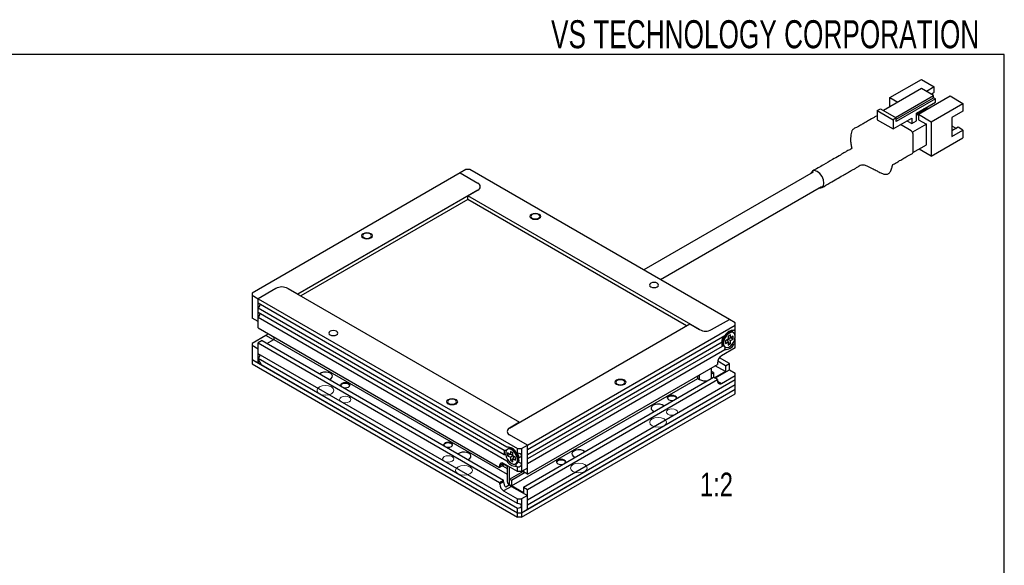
# Model space of a CAD drawing. Header units: millimetres. Extents: x 6 to 294, y 6 to 202.
# Tile 5 of 5: x 203 to 291, y 153 to 202. Entities that reach past the tile are written whole.
import ezdxf

# ---------------------------------------------------------------- set-up
doc = ezdxf.new("R2010")
doc.units = ezdxf.units.MM
doc.styles.add('SLDTEXTSTYLE0', font='TXT', dxfattribs={"width": 0.75})
doc.styles.add('SLDTEXTSTYLE1', font='TXT', dxfattribs={"width": 0.7})

msp = doc.modelspace()

# ---------------------------------------------------------------- linework, layer by layer
at = {"color": 7, "linetype": 'Continuous', "lineweight": 25}
for p, q in [((291.144, 199.039), (5.901, 199.039)), ((291.144, 6.453), (291.144, 199.039)), ((280.914, 195.192), (283.742, 196.825)), ((283.742, 196.825), (284.891, 196.162)), ((284.891, 196.162), (284.184, 195.754)), ((284.891, 195.672), (284.891, 196.162)), ((283.76, 195.999), (280.366, 194.039)), ((280.914, 194.356), (280.914, 195.192)), ((280.914, 195.192), (281.638, 194.774)), ((281.426, 193.427), (284.82, 195.386)), ((281.497, 193.264), (284.82, 195.182)), ((283.477, 193.713), (286.305, 195.345)), ((284.82, 195.386), (283.76, 195.999)), ((284.608, 195.509), (284.891, 195.672)), ((284.82, 195.182), (284.82, 195.386)), ((284.997, 195.08), (284.82, 195.182)), ((286.305, 195.345), (287.454, 194.682)), ((284.997, 195.08), (281.497, 193.06)), ((283.3, 193.815), (284.997, 194.794)), ((284.007, 194.141), (284.219, 194.264)), ((284.219, 194.264), (284.29, 194.386)), ((284.626, 193.049), (287.454, 194.682)), ((284.997, 194.794), (284.997, 195.08)), ((287.454, 194.682), (287.454, 193.998)), ((279.8, 194.039), (280.083, 194.203)), ((279.8, 194.039), (279.8, 193.223)), ((279.8, 194.039), (281.214, 193.223)), ((280.083, 194.203), (281.497, 193.386)), ((281.497, 193.386), (281.214, 193.223)), ((281.497, 193.06), (281.497, 193.386)), ((283.3, 193.121), (283.3, 193.815)), ((283.3, 193.733), (283.477, 193.631)), ((283.327, 193.717), (284.166, 194.202)), ((283.477, 193.713), (283.477, 193.223)), ((283.477, 193.713), (284.626, 193.049)), ((284.007, 194.141), (283.936, 194.182)), ((284.007, 194.223), (284.007, 194.141)), ((284.139, 194.218), (284.166, 194.202)), ((284.166, 194.111), (284.166, 194.202)), ((287.454, 193.998), (286.464, 193.427)), ((286.464, 193.427), (286.464, 191.732)), ((279.8, 193.223), (281.214, 192.406)), ((281.214, 192.406), (282.876, 193.366)), ((281.214, 193.223), (281.214, 192.406)), ((282.823, 192.233), (281.868, 192.784)), ((282.452, 193.121), (282.876, 192.876)), ((282.452, 193.121), (282.452, 193.121)), ((282.876, 193.366), (282.876, 192.876)), ((282.876, 192.876), (283.3, 193.121)), ((284.184, 192.814), (282.948, 192.101)), ((283.477, 193.223), (284.184, 192.814)), ((284.184, 190.977), (284.184, 192.814)), ((284.626, 193.049), (284.626, 189.987)), ((286.464, 192.681), (286.862, 192.452)), ((287.03, 192.549), (286.464, 192.222)), ((287.454, 192.304), (287.03, 192.549)), ((283, 190.334), (283, 191.927)), ((284.626, 189.987), (287.454, 191.62)), ((286.464, 191.732), (287.454, 192.304)), ((287.454, 192.304), (287.454, 191.62)), ((282.991, 190.288), (284.184, 190.977)), ((284.626, 189.987), (283.547, 190.61)), ((242.558, 188.481), (223.996, 177.765)), ((243.088, 188.787), (242.558, 188.481)), ((242.558, 188.481), (244.149, 187.562)), ((243.441, 188.787), (243.088, 188.787)), ((266.599, 175.418), (243.441, 188.787)), ((274.069, 188.555), (258.956, 179.831)), ((260.456, 178.965), (274.819, 187.256)), ((244.149, 186.95), (228.062, 177.663)), ((243.265, 186.44), (244.149, 186.95)), ((263.948, 174.5), (243.265, 186.44)), ((243.265, 186.113), (243.265, 186.44)), ((243.265, 186.113), (228.345, 177.5)), ((262.781, 174.847), (243.265, 186.113)), ((223.996, 177.765), (223.996, 177.561)), ((223.996, 177.561), (224.526, 177.255)), ((223.996, 177.561), (223.996, 176.949)), ((226.117, 178.173), (224.526, 177.255)), ((228.062, 177.663), (227.178, 178.173)), ((227.178, 178.173), (247.861, 166.233)), ((223.996, 176.949), (223.996, 176.132)), ((224.526, 175.214), (224.526, 177.255)), ((224.526, 177.255), (247.684, 163.886)), ((224.526, 176.847), (224.526, 177.255)), ((246.741, 164.022), (224.526, 176.847)), ((223.996, 176.132), (223.996, 175.52)), ((224.526, 176.438), (246.506, 163.75)), ((224.526, 176.03), (224.526, 176.438)), ((246.506, 163.342), (224.526, 176.03)), ((224.526, 175.214), (223.996, 175.52)), ((224.526, 174.662), (224.526, 175.622)), ((224.526, 175.622), (246.741, 162.797)), ((246.977, 165.723), (263.064, 175.01)), ((263.064, 175.01), (263.948, 174.5)), ((265.008, 174.5), (266.599, 175.418)), ((267.13, 175.112), (266.599, 175.418)), ((267.13, 174.908), (267.13, 175.112)), ((224.526, 174.662), (246.093, 162.212)), ((248.568, 164.192), (267.13, 174.908)), ((266.352, 174.132), (266.288, 174.088)), ((266.528, 174.234), (266.352, 174.132)), ((266.498, 174.217), (266.445, 174.247)), ((266.705, 174.05), (266.493, 173.928)), ((266.705, 173.765), (266.705, 174.05)), ((266.974, 174.231), (266.903, 174.271)), ((267.13, 174.5), (267.012, 174.431)), ((267.13, 174.5), (267.13, 174.908)), ((225.233, 173.989), (223.996, 173.274)), ((223.996, 173.274), (223.996, 173.07)), ((224.88, 173.519), (224.526, 173.315)), ((224.526, 172.356), (224.526, 173.315)), ((224.526, 173.315), (246.093, 160.865)), ((224.88, 173.519), (246.447, 161.069)), ((225.322, 173.264), (225.941, 173.621)), ((225.741, 173.914), (225.768, 173.946)), ((225.782, 173.938), (225.741, 173.914)), ((225.941, 173.799), (225.741, 173.914)), ((225.941, 173.846), (225.941, 173.621)), ((225.941, 173.621), (246.757, 161.604)), ((266.187, 173.955), (248.568, 163.784)), ((248.568, 163.376), (265.951, 173.411)), ((265.945, 173.381), (265.998, 173.351)), ((265.998, 173.52), (265.998, 173.316)), ((266.493, 173.642), (266.246, 173.499)), ((266.246, 173.499), (266.246, 173.254)), ((266.246, 173.254), (266.493, 173.397)), ((266.412, 173.595), (266.493, 173.397)), ((266.45, 173.503), (266.45, 173.617)), ((266.493, 173.928), (266.493, 173.642)), ((266.493, 173.736), (266.705, 173.765)), ((266.493, 173.692), (266.592, 173.75)), ((266.493, 173.642), (266.705, 173.52)), ((266.493, 173.397), (266.493, 173.111)), ((266.493, 173.356), (266.705, 173.234)), ((266.493, 173.111), (266.705, 173.234)), ((266.953, 173.908), (266.705, 173.765)), ((266.705, 173.52), (266.953, 173.663)), ((266.705, 173.234), (266.705, 173.52)), ((266.741, 173.785), (266.953, 173.663)), ((266.862, 173.205), (267.012, 173.207)), ((266.953, 173.663), (266.953, 173.908)), ((267.012, 173.207), (267.13, 173.275)), ((267.13, 172.866), (267.13, 173.275)), ((223.996, 173.07), (223.996, 172.458)), ((224.526, 172.764), (223.996, 173.07)), ((223.996, 172.458), (223.996, 171.845)), ((224.526, 171.539), (224.526, 172.764)), ((247.684, 158.987), (224.526, 172.356)), ((265.951, 173.003), (248.568, 162.968)), ((248.568, 162.559), (266.187, 172.731)), ((267.13, 172.866), (265.892, 172.152)), ((266.154, 172.972), (266.224, 172.931)), ((223.996, 171.845), (247.684, 158.171)), ((223.996, 171.845), (223.996, 171.437)), ((223.996, 171.845), (224.526, 171.539)), ((223.996, 171.437), (247.684, 157.762)), ((224.526, 171.947), (247.684, 158.579)), ((224.526, 171.866), (224.526, 171.947)), ((224.526, 171.866), (224.809, 171.376)), ((224.668, 171.621), (224.526, 171.539)), ((265.539, 171.54), (265.539, 171.397)), ((266.246, 171.274), (265.555, 171.673)), ((266.599, 171.478), (265.712, 171.991)), ((266.246, 171.274), (266.599, 171.478)), ((266.599, 170.927), (266.599, 171.478)), ((224.809, 171.376), (247.684, 158.171)), ((248.568, 161.6), (265.539, 171.397)), ((265.008, 170.56), (265.008, 171.091)), ((265.185, 170.662), (265.008, 170.764)), ((265.008, 170.56), (265.185, 170.662)), ((265.185, 170.662), (265.185, 170.254)), ((266.246, 170.764), (265.273, 170.203)), ((265.309, 170.182), (266.599, 170.927)), ((266.246, 170.764), (265.344, 171.284)), ((266.246, 171.274), (266.246, 170.764)), ((266.599, 170.927), (267.13, 170.621)), ((267.13, 170.417), (267.13, 170.621)), ((247.154, 160.559), (263.771, 170.152)), ((248.214, 160.457), (265.185, 170.254)), ((248.568, 160.253), (265.539, 170.05)), ((267.13, 170.009), (248.568, 159.293)), ((263.771, 170.152), (263.771, 170.376)), ((263.771, 170.152), (263.948, 170.049)), ((265.539, 170.05), (265.185, 170.254)), ((265.539, 170.05), (265.539, 169.907)), ((265.892, 169.702), (267.13, 170.417)), ((267.13, 170.009), (267.13, 170.417)), ((248.038, 158.171), (267.13, 169.192)), ((248.038, 157.762), (267.13, 168.784)), ((248.568, 158.885), (267.13, 169.6)), ((248.568, 158.477), (267.13, 169.192)), ((267.13, 169.192), (267.13, 169.6)), ((267.13, 168.784), (267.13, 169.192)), ((247.861, 166.233), (246.977, 165.723)), ((248.568, 164.192), (246.977, 165.111)), ((246.85, 163.862), (246.779, 163.821)), ((247.048, 163.355), (246.8, 163.498)), ((246.8, 163.498), (246.8, 163.253)), ((247.26, 163.519), (247.048, 163.641)), ((247.048, 163.641), (247.048, 163.355)), ((247.401, 163.723), (247.225, 163.825)), ((247.308, 163.838), (247.255, 163.807)), ((247.26, 163.233), (247.26, 163.519)), ((247.465, 163.679), (247.401, 163.723)), ((247.684, 163.478), (247.566, 163.546)), ((247.684, 163.478), (247.684, 163.886)), ((247.684, 163.886), (248.038, 163.886)), ((248.038, 163.886), (248.568, 164.192)), ((248.038, 163.886), (248.038, 163.274)), ((248.568, 163.784), (248.568, 164.192)), ((248.568, 162.151), (248.568, 164.192)), ((247.012, 163.376), (246.8, 163.253)), ((246.8, 163.253), (247.048, 163.111)), ((247.26, 163.327), (247.048, 163.355)), ((247.26, 163.233), (247.048, 163.111)), ((247.048, 163.111), (247.048, 162.825)), ((247.26, 162.947), (247.048, 162.825)), ((247.048, 162.825), (247.26, 162.702)), ((247.161, 163.34), (247.26, 163.283)), ((247.507, 163.09), (247.26, 163.233)), ((247.341, 163.186), (247.26, 162.988)), ((247.26, 162.702), (247.26, 162.988)), ((247.26, 162.988), (247.507, 162.845)), ((247.303, 163.208), (247.303, 163.093)), ((247.507, 162.845), (247.507, 163.09)), ((247.755, 162.906), (247.755, 163.111)), ((247.755, 162.941), (247.809, 162.972)), ((248.038, 163.274), (248.038, 162.457)), ((248.568, 162.968), (248.568, 163.376)), ((246.447, 162.559), (246.093, 162.355)), ((246.447, 162.416), (246.093, 162.212)), ((246.093, 162.355), (246.093, 162.212)), ((246.34, 162.355), (246.757, 162.114)), ((247.684, 161.845), (246.447, 162.559)), ((246.447, 162.416), (246.447, 162.559)), ((246.447, 162.498), (246.757, 162.318)), ((246.757, 162.38), (246.757, 160.967)), ((246.977, 161.171), (246.977, 162.253)), ((246.977, 161.171), (248.214, 161.885)), ((247.154, 161.069), (248.321, 161.743)), ((247.529, 162.522), (247.599, 162.563)), ((247.566, 162.321), (247.684, 162.253)), ((247.684, 161.845), (247.684, 162.253)), ((248.038, 161.845), (247.684, 161.845)), ((248.038, 162.457), (248.038, 161.845)), ((248.568, 162.151), (248.038, 161.845)), ((248.214, 161.947), (248.214, 161.804)), ((248.568, 161.6), (248.214, 161.804)), ((248.568, 161.6), (248.568, 162.559)), ((246.093, 160.865), (246.447, 161.069)), ((246.447, 160.926), (246.093, 160.722)), ((246.093, 160.865), (246.093, 160.722)), ((246.447, 160.926), (246.447, 161.069)), ((246.977, 161.171), (247.154, 161.069)), ((247.154, 161.069), (247.154, 160.559)), ((247.154, 160.518), (246.447, 160.11)), ((246.447, 160.11), (247.684, 159.395)), ((247, 160.648), (246.646, 160.444)), ((246.977, 160.661), (247, 160.648)), ((248.214, 159.946), (247.154, 160.559)), ((247.154, 160.518), (248.568, 159.701)), ((248.214, 160.457), (248.568, 160.253)), ((248.214, 160.457), (248.214, 159.946)), ((248.568, 159.293), (248.568, 160.253)), ((247.684, 158.987), (247.684, 159.395)), ((247.684, 159.395), (248.038, 159.395)), ((248.568, 159.701), (248.038, 159.395)), ((248.038, 159.395), (248.038, 158.783)), ((248.568, 158.477), (248.568, 159.701)), ((247.684, 158.171), (247.684, 158.579)), ((248.038, 158.783), (248.038, 158.171)), ((248.038, 158.171), (248.568, 158.477)), ((248.568, 158.477), (248.568, 158.885)), ((247.684, 158.171), (248.038, 158.171)), ((247.684, 157.762), (247.684, 158.171)), ((248.038, 157.762), (247.684, 157.762)), ((248.038, 158.171), (248.038, 157.762))]:
    msp.add_line(p, q, dxfattribs=at)
at = {"color": 8, "linetype": 'Continuous', "lineweight": 25}
for p, q in [((225.905, 173.601), (225.233, 173.989)), ((265.008, 170.152), (265.008, 170.56)), ((263.948, 170.049), (263.948, 170.478)), ((265.539, 169.907), (265.892, 169.702)), ((246.977, 160.661), (246.977, 161.171))]:
    msp.add_line(p, q, dxfattribs=at)
at = {"color": 7, "linetype": 'Continuous', "lineweight": 25, "flags": 128}
for points in [[(282.947, 190.22), (282.948, 190.22), (282.986, 190.264), (283, 190.334)], [(275.045, 187.559), (274.999, 187.851), (274.869, 188.151), (274.674, 188.414), (274.444, 188.6), (274.214, 188.68), (274.019, 188.642), (273.888, 188.492), (273.88, 188.446)], [(274.629, 187.147), (274.674, 187.132), (274.869, 187.17), (274.999, 187.319), (275.045, 187.559)], [(248.992, 184.766), (248.906, 184.691), (248.875, 184.603), (248.906, 184.514), (248.992, 184.439), (249.122, 184.389), (249.275, 184.372), (249.428, 184.389), (249.558, 184.439), (249.645, 184.514), (249.675, 184.603), (249.645, 184.691), (249.558, 184.766), (249.428, 184.816), (249.275, 184.834), (249.122, 184.816), (248.992, 184.766)], [(233.966, 182.705), (234.096, 182.654), (234.249, 182.637), (234.402, 182.654), (234.532, 182.705), (234.619, 182.779), (234.649, 182.868), (234.619, 182.956), (234.532, 183.031), (234.402, 183.081), (234.249, 183.099), (234.096, 183.081), (233.966, 183.031), (233.88, 182.956), (233.849, 182.868), (233.88, 182.779), (233.966, 182.705)], [(259.599, 178.643), (259.512, 178.568), (259.482, 178.48), (259.512, 178.391), (259.599, 178.316), (259.729, 178.266), (259.882, 178.249), (260.035, 178.266), (260.165, 178.316), (260.251, 178.391), (260.282, 178.48), (260.251, 178.568), (260.165, 178.643), (260.035, 178.693), (259.882, 178.711), (259.729, 178.693), (259.599, 178.643)], [(231.527, 174.03), (231.613, 174.105), (231.644, 174.193), (231.613, 174.282), (231.527, 174.357), (231.397, 174.407), (231.244, 174.424), (231.091, 174.407), (230.961, 174.357), (230.874, 174.282), (230.844, 174.193), (230.874, 174.105), (230.961, 174.03), (231.091, 173.98), (231.244, 173.963), (231.397, 173.98), (231.527, 174.03)], [(266.903, 174.271), (266.819, 174.302), (266.659, 174.291), (266.485, 174.207), (266.315, 174.06), (266.169, 173.865), (266.062, 173.644), (266.005, 173.421), (266.005, 173.219), (266.062, 173.061), (266.154, 172.972)], [(267.13, 173.887), (267.101, 174.069), (267.018, 174.199), (266.889, 174.261), (266.729, 174.25), (266.555, 174.166), (266.386, 174.019), (266.24, 173.824), (266.133, 173.603), (266.076, 173.38), (266.076, 173.178), (266.133, 173.02), (266.24, 172.923), (266.386, 172.897), (266.555, 172.945), (266.729, 173.062), (266.889, 173.236), (267.018, 173.446), (267.101, 173.672), (267.13, 173.887)], [(266.592, 174.266), (266.541, 174.272), (266.461, 174.26)], [(267.13, 174.167), (267.13, 174.215), (267.13, 174.265), (267.13, 174.316), (267.13, 174.367), (267.13, 174.416), (267.13, 174.46), (267.13, 174.5)], [(265.942, 173.361), (265.991, 173.258), (266.002, 173.245)], [(267.13, 173.275), (267.13, 173.313), (267.13, 173.357), (267.13, 173.404), (267.13, 173.454), (267.13, 173.504), (267.13, 173.554), (267.13, 173.601), (267.13, 173.644), (267.13, 173.683)], [(230.881, 170.055), (230.895, 170.06), (231.049, 170.149), (231.14, 170.262), (231.159, 170.387), (231.103, 170.508), (230.979, 170.611), (230.801, 170.683), (230.591, 170.715), (230.375, 170.704), (230.178, 170.651), (230.025, 170.563), (230.015, 170.555)], [(232.138, 169.329), (232.151, 169.326), (232.305, 169.308), (232.458, 169.326), (232.587, 169.376), (232.674, 169.451), (232.705, 169.539), (232.674, 169.628), (232.587, 169.702), (232.458, 169.753), (232.305, 169.77), (232.151, 169.753), (232.022, 169.702), (231.935, 169.628), (231.905, 169.539), (231.935, 169.451), (231.941, 169.443)], [(231.906, 169.519), (231.914, 169.549), (231.978, 169.631), (232.091, 169.694), (232.236, 169.726), (232.392, 169.724), (232.535, 169.687), (232.643, 169.622), (232.699, 169.538), (232.703, 169.519)], [(257.159, 169.969), (257.03, 170.019), (256.877, 170.036), (256.723, 170.019), (256.594, 169.969), (256.507, 169.894), (256.477, 169.805), (256.507, 169.717), (256.594, 169.642), (256.723, 169.592), (256.877, 169.574), (257.03, 169.592), (257.159, 169.642), (257.246, 169.717), (257.277, 169.805), (257.246, 169.894), (257.159, 169.969)], [(267.13, 169.6), (267.13, 169.644), (267.13, 169.694), (267.13, 169.748), (267.13, 169.804), (267.13, 169.861), (267.13, 169.915), (267.13, 169.965), (267.13, 170.009)], [(242.133, 167.907), (242.22, 167.982), (242.25, 168.07), (242.22, 168.159), (242.133, 168.234), (242.004, 168.284), (241.85, 168.301), (241.697, 168.284), (241.568, 168.234), (241.481, 168.159), (241.45, 168.07), (241.481, 167.982), (241.568, 167.907), (241.697, 167.857), (241.85, 167.839), (242.004, 167.857), (242.133, 167.907)], [(261.836, 168.321), (261.842, 168.328), (261.873, 168.417), (261.842, 168.505), (261.756, 168.58), (261.626, 168.63), (261.473, 168.648), (261.32, 168.63), (261.19, 168.58), (261.103, 168.505), (261.073, 168.417), (261.103, 168.328), (261.19, 168.253), (261.32, 168.203), (261.473, 168.186), (261.626, 168.203), (261.639, 168.207)], [(261.074, 168.396), (261.082, 168.427), (261.146, 168.509), (261.259, 168.571), (261.405, 168.603), (261.561, 168.601), (261.703, 168.565), (261.811, 168.499), (261.867, 168.415), (261.871, 168.396)], [(260.757, 167.697), (260.747, 167.705), (260.594, 167.794), (260.397, 167.847), (260.181, 167.858), (259.971, 167.825), (259.793, 167.753), (259.669, 167.651), (259.613, 167.53), (259.632, 167.405), (259.723, 167.291), (259.877, 167.203), (259.891, 167.197)], [(241.33, 164.023), (241.344, 164.019), (241.497, 164.002), (241.65, 164.019), (241.78, 164.069), (241.866, 164.144), (241.897, 164.233), (241.866, 164.321), (241.78, 164.396), (241.65, 164.446), (241.497, 164.463), (241.344, 164.446), (241.214, 164.396), (241.127, 164.321), (241.097, 164.233), (241.127, 164.144), (241.133, 164.136)], [(241.099, 164.212), (241.107, 164.242), (241.17, 164.325), (241.283, 164.387), (241.429, 164.419), (241.585, 164.417), (241.727, 164.38), (241.835, 164.315), (241.891, 164.231), (241.895, 164.212)], [(243.256, 162.911), (243.27, 162.916), (243.423, 163.005), (243.515, 163.119), (243.534, 163.243), (243.478, 163.365), (243.353, 163.467), (243.175, 163.539), (242.966, 163.571), (242.749, 163.561), (242.553, 163.508), (242.399, 163.419), (242.39, 163.411)], [(247.684, 162.866), (247.655, 163.081), (247.572, 163.306), (247.444, 163.517), (247.284, 163.69), (247.11, 163.807), (246.941, 163.856), (246.795, 163.83), (246.687, 163.733), (246.631, 163.575), (246.631, 163.373), (246.687, 163.15), (246.795, 162.929), (246.941, 162.734), (247.11, 162.587), (247.284, 162.503), (247.444, 162.492), (247.572, 162.554), (247.655, 162.683), (247.684, 162.866)], [(247.755, 162.906), (247.726, 163.122), (247.643, 163.347), (247.515, 163.558), (247.355, 163.731), (247.181, 163.848), (247.011, 163.896), (246.865, 163.871), (246.85, 163.862)], [(247.292, 163.851), (247.285, 163.853), (247.161, 163.857)], [(253.686, 163.615), (253.676, 163.623), (253.523, 163.712), (253.326, 163.765), (253.11, 163.776), (252.9, 163.743), (252.722, 163.671), (252.598, 163.569), (252.542, 163.448), (252.561, 163.323), (252.652, 163.209), (252.806, 163.121), (252.819, 163.115)], [(247.751, 162.835), (247.797, 162.909), (247.812, 162.953)], [(251.937, 162.606), (251.943, 162.613), (251.973, 162.702), (251.943, 162.79), (251.856, 162.865), (251.726, 162.915), (251.573, 162.933), (251.42, 162.915), (251.29, 162.865), (251.204, 162.79), (251.173, 162.702), (251.204, 162.613), (251.29, 162.539), (251.42, 162.488), (251.573, 162.471), (251.726, 162.488), (251.74, 162.492)], [(251.175, 162.681), (251.183, 162.712), (251.246, 162.794), (251.359, 162.856), (251.505, 162.888), (251.661, 162.886), (251.804, 162.85), (251.911, 162.784), (251.967, 162.7), (251.972, 162.681)]]:
    msp.add_lwpolyline(points, dxfattribs=at)
at = {"color": 7, "linetype": 'Continuous', "lineweight": 0, "flags": 128}
for points in [[(248.922, 184.807), (249.084, 184.869), (249.275, 184.891), (249.466, 184.869), (249.629, 184.807), (249.737, 184.713), (249.775, 184.603), (249.737, 184.492), (249.629, 184.399), (249.466, 184.336), (249.275, 184.314), (249.084, 184.336), (248.922, 184.399), (248.813, 184.492), (248.775, 184.603), (248.813, 184.713), (248.922, 184.807)], [(233.896, 182.664), (233.787, 182.757), (233.749, 182.868), (233.787, 182.978), (233.896, 183.072), (234.058, 183.134), (234.249, 183.156), (234.44, 183.134), (234.603, 183.072), (234.711, 182.978), (234.749, 182.868), (234.711, 182.757), (234.603, 182.664), (234.44, 182.601), (234.249, 182.579), (234.058, 182.601), (233.896, 182.664)], [(257.23, 170.009), (257.338, 169.916), (257.377, 169.805), (257.338, 169.695), (257.23, 169.601), (257.068, 169.539), (256.877, 169.517), (256.685, 169.539), (256.523, 169.601), (256.415, 169.695), (256.377, 169.805), (256.415, 169.916), (256.523, 170.009), (256.685, 170.072), (256.877, 170.094), (257.068, 170.072), (257.23, 170.009)], [(230.006, 169.396), (229.844, 169.256), (229.787, 169.09), (229.844, 168.924), (230.006, 168.784), (230.25, 168.69), (230.537, 168.657), (230.824, 168.69), (231.067, 168.784), (231.23, 168.924), (231.287, 169.09), (231.23, 169.256), (231.067, 169.396), (230.824, 169.49), (230.537, 169.523), (230.25, 169.49), (230.006, 169.396)], [(231.951, 168.478), (231.843, 168.384), (231.805, 168.274), (231.843, 168.163), (231.951, 168.069), (232.113, 168.007), (232.305, 167.985), (232.496, 168.007), (232.658, 168.069), (232.766, 168.163), (232.805, 168.274), (232.766, 168.384), (232.658, 168.478), (232.496, 168.54), (232.305, 168.562), (232.113, 168.54), (231.951, 168.478)], [(242.204, 167.866), (242.042, 167.804), (241.85, 167.782), (241.659, 167.804), (241.497, 167.866), (241.389, 167.96), (241.35, 168.07), (241.389, 168.181), (241.497, 168.274), (241.659, 168.337), (241.85, 168.359), (242.042, 168.337), (242.204, 168.274), (242.312, 168.181), (242.35, 168.07), (242.312, 167.96), (242.204, 167.866)], [(261.119, 166.947), (261.281, 166.884), (261.473, 166.862), (261.664, 166.884), (261.826, 166.947), (261.935, 167.041), (261.973, 167.151), (261.935, 167.261), (261.826, 167.355), (261.664, 167.418), (261.473, 167.44), (261.281, 167.418), (261.119, 167.355), (261.011, 167.261), (260.973, 167.151), (261.011, 167.041), (261.119, 166.947)], [(259.705, 165.926), (259.948, 165.833), (260.235, 165.8), (260.522, 165.833), (260.766, 165.926), (260.928, 166.067), (260.985, 166.233), (260.928, 166.398), (260.766, 166.539), (260.522, 166.633), (260.235, 166.666), (259.948, 166.633), (259.705, 166.539), (259.542, 166.398), (259.485, 166.233), (259.542, 166.067), (259.705, 165.926)], [(241.143, 163.171), (241.035, 163.077), (240.997, 162.967), (241.035, 162.856), (241.143, 162.763), (241.306, 162.7), (241.497, 162.678), (241.688, 162.7), (241.85, 162.763), (241.959, 162.856), (241.997, 162.967), (241.959, 163.077), (241.85, 163.171), (241.688, 163.234), (241.497, 163.256), (241.306, 163.234), (241.143, 163.171)], [(242.381, 162.253), (242.218, 162.112), (242.161, 161.946), (242.218, 161.781), (242.381, 161.64), (242.624, 161.546), (242.911, 161.513), (243.198, 161.546), (243.441, 161.64), (243.604, 161.781), (243.661, 161.946), (243.604, 162.112), (243.441, 162.253), (243.198, 162.346), (242.911, 162.379), (242.624, 162.346), (242.381, 162.253)], [(252.634, 161.844), (252.877, 161.75), (253.164, 161.718), (253.451, 161.75), (253.695, 161.844), (253.857, 161.985), (253.914, 162.151), (253.857, 162.316), (253.695, 162.457), (253.451, 162.551), (253.164, 162.583), (252.877, 162.551), (252.634, 162.457), (252.471, 162.316), (252.414, 162.151), (252.471, 161.985), (252.634, 161.844)]]:
    msp.add_lwpolyline(points, dxfattribs=at)
at = {"color": 7, "linetype": 'Continuous', "lineweight": 25}
for centre, radius, start, end in [((282.616, 191.909), 0.384, 2.60545, 57.39453), ((244.032, 187.256), 0.327, 290.78334, 69.21666), ((226.648, 177.15), 1.153, 62.60975, 117.39021), ((224.328, 176.757), 0.375, 301.87318, 358.13225), ((224.328, 175.94), 0.375, 301.87318, 358.13225), ((224.891, 174.553), 0.661, 301.24402, 322.36838), ((264.478, 175.523), 1.153, 242.60975, 297.39021), ((266.953, 173.581), 0.852, 86.04161, 153.95301), ((266.815, 173.207), 0.888, 166.70942, 193.29058), ((266.765, 173.483), 0.768, 144.54015, 177.24065), ((266.246, 173.581), 0.852, 266.04151, 333.95311), ((224.328, 172.266), 0.375, 301.87314, 358.13228), ((266.306, 171.505), 0.768, 122.60538, 177.39468), ((264.475, 171.068), 1.147, 242.6441, 277.5995), ((265.754, 169.872), 0.218, 170.78575, 309.20336), ((247.093, 165.417), 0.327, 110.78334, 249.21666), ((247.37, 163.546), 0.888, 166.7093, 193.2907), ((246.8, 163.172), 0.852, 26.04702, 93.95836), ((246.988, 163.074), 0.768, 2.75922, 35.45999), ((247.507, 163.172), 0.852, 206.0469, 273.95848), ((247.397, 162.862), 0.361, 304.16502, 7.14696), ((246.309, 162.39), 0.218, 50.79668, 189.21407), ((247.221, 160.964), 0.775, 182.76954, 222.13973), ((247.133, 161.004), 0.377, 185.69448, 245.62565), ((246.861, 160.757), 0.768, 182.60551, 237.39451), ((247.476, 161.057), 0.628, 220.66487, 239.12638)]:
    msp.add_arc(centre, radius, start, end, dxfattribs=at)
for centre, start_param, end_param in [((247.684, 163.274), 0, 1.570796), ((247.684, 163.274), 5.036649, 6.283185), ((247.684, 162.457), 0, 1.246537), ((247.684, 162.457), 4.712389, 6.283185), ((247.684, 158.783), 0, 1.570796), ((247.684, 158.783), 4.712389, 6.283185)]:
    msp.add_ellipse(centre, major_axis=(0.354, 0), ratio=0.577382, start_param=start_param, end_param=end_param, dxfattribs=at)
for points, knots in [([(279.8, 193.593), (279.706, 193.539), (279.449, 193.391), (279.058, 193.166), (278.656, 192.931), (278.35, 192.759), (278.114, 192.613), (277.883, 192.525), (277.708, 192.424), (277.592, 192.319), (277.503, 192.191), (277.466, 191.984), (277.428, 191.721), (277.413, 191.425), (277.432, 191.176), (277.46, 190.992), (277.488, 190.855), (277.514, 190.746), (277.521, 190.698), (277.516, 190.677), (277.505, 190.642), (277.47, 190.619), (277.402, 190.579), (277.258, 190.508), (277.058, 190.405), (276.778, 190.231), (276.35, 189.976), (275.746, 189.625), (274.945, 189.171), (274.347, 188.829), (274.017, 188.641)], [0, 0, 0, 0, 0.037561, 0.101967, 0.155145, 0.198438, 0.221398, 0.252409, 0.277258, 0.28838, 0.298951, 0.321142, 0.345943, 0.373978, 0.405615, 0.421413, 0.435448, 0.460416, 0.483772, 0.506802, 0.528849, 0.539255, 0.548814, 0.569887, 0.592049, 0.628439, 0.683084, 0.763199, 0.868973, 1, 1, 1, 1]), ([(274.87, 187.171), (275.107, 187.308), (275.549, 187.566), (276.163, 187.928), (276.684, 188.232), (277.112, 188.478), (277.449, 188.667), (277.727, 188.819), (277.967, 188.947), (278.172, 189.1), (278.399, 189.224), (278.64, 189.209), (278.901, 189.1), (279.173, 188.962), (279.457, 188.817), (279.776, 188.653), (280.097, 188.49), (280.383, 188.365), (280.585, 188.345), (280.723, 188.372), (280.817, 188.416), (280.905, 188.489), (280.987, 188.601), (281.053, 188.754), (281.098, 188.917), (281.133, 189.048), (281.162, 189.135), (281.18, 189.178), (281.196, 189.209), (281.211, 189.231), (281.231, 189.251), (281.299, 189.295), (281.451, 189.328), (281.735, 189.546), (282.089, 189.739), (282.506, 189.972), (282.793, 190.133), (282.947, 190.22)], [0, 0, 0, 0, 0.088164, 0.164733, 0.229455, 0.282274, 0.323247, 0.353378, 0.382776, 0.41515, 0.445911, 0.478969, 0.512618, 0.534168, 0.561284, 0.595855, 0.629299, 0.655396, 0.677909, 0.68881, 0.698628, 0.70801, 0.719328, 0.734551, 0.751899, 0.766808, 0.772337, 0.776298, 0.779036, 0.78136, 0.784234, 0.78781, 0.809432, 0.844258, 0.893428, 0.942375, 1, 1, 1, 1]), ([(267.012, 174.431), (266.965, 174.424), (266.888, 174.411), (266.798, 174.385), (266.751, 174.365), (266.728, 174.353), (266.716, 174.34), (266.719, 174.324), (266.733, 174.311), (266.756, 174.3), (266.762, 174.297)], [0, 0, 0, 0, 0.280865, 0.469583, 0.540012, 0.611152, 0.672564, 0.764703, 0.941037, 1, 1, 1, 1]), ([(266.961, 174.207), (266.962, 174.207), (267.008, 174.188), (267.07, 174.177), (267.13, 174.167)], [0, 0, 0, 0, 0.019695, 1, 1, 1, 1]), ([(267.13, 173.737), (267.13, 173.803), (267.13, 173.964), (267.13, 174.092), (267.13, 174.167)], [0, 0, 0, 0, 0.411326, 1, 1, 1, 1]), ([(265.951, 173.411), (265.953, 173.441), (265.956, 173.508), (265.979, 173.654), (266.02, 173.795), (266.068, 173.872), (266.082, 173.895)], [0, 0, 0, 0, 0.237636, 0.540114, 0.86004, 1, 1, 1, 1]), ([(266.051, 173.086), (266.043, 173.09), (266.007, 173.11), (265.975, 173.109), (265.955, 173.075), (265.952, 173.023), (265.951, 173.003)], [0, 0, 0, 0, 0.09922, 0.424029, 0.781539, 1, 1, 1, 1]), ([(266.187, 172.731), (266.198, 172.759), (266.216, 172.806), (266.223, 172.878), (266.22, 172.92), (266.215, 172.932), (266.215, 172.933)], [0, 0, 0, 0, 0.514187, 0.859684, 0.98862, 1, 1, 1, 1]), ([(246.506, 163.75), (246.552, 163.752), (246.649, 163.756), (246.735, 163.782), (246.779, 163.796)], [0, 0, 0, 0, 0.481372, 1, 1, 1, 1]), ([(247.006, 163.896), (247.009, 163.898), (247.023, 163.905), (247.033, 163.916), (247.038, 163.929), (247.027, 163.942), (247.007, 163.954), (246.968, 163.97), (246.878, 163.999), (246.799, 164.012), (246.741, 164.022)], [0, 0, 0, 0, 0.042876, 0.158411, 0.274786, 0.342367, 0.410298, 0.490881, 0.631039, 1, 1, 1, 1]), ([(246.65, 163.317), (246.639, 163.321), (246.594, 163.341), (246.544, 163.341), (246.506, 163.342)], [0, 0, 0, 0, 0.230644, 1, 1, 1, 1]), ([(246.741, 162.797), (246.788, 162.79), (246.842, 162.782), (246.893, 162.794), (246.899, 162.796)], [0, 0, 0, 0, 0.878311, 1, 1, 1, 1]), ([(247.671, 163.486), (247.691, 163.452), (247.739, 163.369), (247.779, 163.221), (247.791, 163.128), (247.797, 163.08)], [0, 0, 0, 0, 0.251732, 0.613465, 1, 1, 1, 1]), ([(247.797, 162.651), (247.796, 162.653), (247.791, 162.678), (247.773, 162.703), (247.736, 162.698), (247.694, 162.674), (247.685, 162.668)], [0, 0, 0, 0, 0.046385, 0.449938, 0.876769, 1, 1, 1, 1]), ([(247.797, 162.651), (247.809, 162.71), (247.84, 162.852), (247.813, 162.996), (247.797, 163.08)], [0, 0, 0, 0, 0.411326, 1, 1, 1, 1]), ([(247.54, 162.529), (247.54, 162.528), (247.534, 162.516), (247.531, 162.483), (247.534, 162.406), (247.552, 162.357), (247.566, 162.321)], [0, 0, 0, 0, 0.003486, 0.139658, 0.376506, 1, 1, 1, 1])]:
    msp.add_open_spline(points, degree=3, knots=knots, dxfattribs=at)

# ---------------------------------------------------------------- texts
at = {"color": 7, "linetype": 'Continuous', "lineweight": 0}
for s, insert, char_height, attachment_point, style in [('VS TECHNOLOGY CORPORATION', (288.908, 202.099), 2.5, 3, 'SLDTEXTSTYLE1'), ('1:2', (263.97, 161.743), 2.1167, 1, 'SLDTEXTSTYLE0')]:
    msp.add_mtext(s, dxfattribs=dict(at, insert=insert, char_height=char_height, attachment_point=attachment_point, style=style))

doc.saveas('drawing.dxf')
